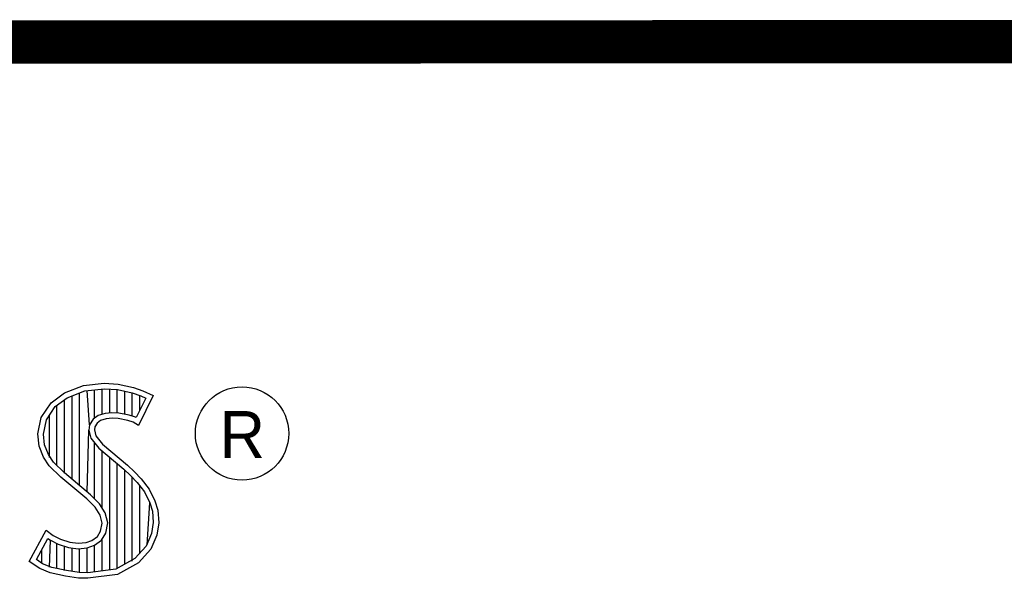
# Model space of a CAD drawing. Header units: inches. Extents: x 0.2 to 16.8, y 0.1 to 10.8.
# Tile 33 of 36: x 14.305 to 14.759, y 1.723 to 1.981. Entities that reach past the tile are written whole.
import ezdxf

# ---------------------------------------------------------------- set-up
doc = ezdxf.new("R2010")
doc.units = ezdxf.units.IN
doc.header["$LTSCALE"] = 0.935
doc.header["$MEASUREMENT"] = 0
doc.layers.get('0').update_dxf_attribs({"linetype": 'CONTINUOUS'})
doc.styles.get("Standard").update_dxf_attribs({"font": 'txt', "width": 0.8})

msp = doc.modelspace()

# ---------------------------------------------------------------- linework, layer by layer
at = {"color": 2, "linetype": 'CONTINUOUS'}
for p, q in [((13.06524, 1.96953), (16.74504, 1.96953)), ((14.32555, 1.80834), (14.33424, 1.81179)), ((14.32678, 1.80611), (14.33486, 1.80932)), ((14.33424, 1.81179), (14.34384, 1.81284)), ((14.33486, 1.80932), (14.34389, 1.81031)), ((14.33704, 1.7936), (14.33593, 1.80943)), ((14.33941, 1.7967), (14.33941, 1.80981)), ((14.34288, 1.79844), (14.34288, 1.81019)), ((14.34384, 1.81284), (14.35029, 1.81239)), ((14.34389, 1.81031), (14.34994, 1.80988)), ((14.34636, 1.79907), (14.34636, 1.81013)), ((14.34983, 1.79906), (14.34983, 1.80989)), ((14.34994, 1.80988), (14.35666, 1.80845)), ((14.35029, 1.81239), (14.35734, 1.81089)), ((14.35331, 1.79848), (14.35331, 1.80917)), ((14.35666, 1.80845), (14.36074, 1.80705)), ((14.35734, 1.81089), (14.36169, 1.80939)), ((14.36169, 1.80939), (14.36649, 1.80715)), ((14.3194, 1.80385), (14.32555, 1.80834)), ((14.32125, 1.80207), (14.32678, 1.80611)), ((14.3255, 1.77133), (14.3255, 1.80518)), ((14.32898, 1.76843), (14.32898, 1.80699)), ((14.33245, 1.76552), (14.33245, 1.80836)), ((14.35678, 1.79763), (14.35678, 1.80841)), ((14.36307, 1.80596), (14.35857, 1.79697)), ((14.36649, 1.80715), (14.35959, 1.79335)), ((14.36026, 1.80033), (14.36026, 1.80721)), ((14.36074, 1.80705), (14.36307, 1.80596)), ((14.31475, 1.79695), (14.3194, 1.80385)), ((14.31713, 1.79596), (14.32125, 1.80207)), ((14.32203, 1.77481), (14.32203, 1.80264)), ((14.31325, 1.78946), (14.31475, 1.79695)), ((14.3158, 1.78934), (14.31713, 1.79596)), ((14.31855, 1.77853), (14.31855, 1.79807)), ((14.33867, 1.79617), (14.33704, 1.7936)), ((14.34106, 1.7979), (14.33867, 1.79617)), ((14.34219, 1.7956), (14.34054, 1.7944)), ((14.34424, 1.79884), (14.34106, 1.7979)), ((14.34474, 1.79635), (14.34219, 1.7956)), ((14.34737, 1.79919), (14.34424, 1.79884)), ((14.34744, 1.79665), (14.34474, 1.79635)), ((14.35061, 1.79902), (14.34737, 1.79919)), ((14.35029, 1.7965), (14.34744, 1.79665)), ((14.35479, 1.7956), (14.35029, 1.7965)), ((14.35542, 1.79805), (14.35061, 1.79902)), ((14.35719, 1.79485), (14.35479, 1.7956)), ((14.35826, 1.79717), (14.35542, 1.79805)), ((14.35959, 1.79335), (14.35719, 1.79485)), ((14.35857, 1.79697), (14.35826, 1.79717)), ((14.33593, 1.76261), (14.33679, 1.7911)), ((14.33704, 1.7936), (14.33679, 1.7911)), ((14.33679, 1.7911), (14.33761, 1.78743)), ((14.33949, 1.79275), (14.33934, 1.79125)), ((14.33934, 1.79125), (14.33994, 1.78856)), ((14.34054, 1.7944), (14.33949, 1.79275)), ((14.31385, 1.78376), (14.31325, 1.78946)), ((14.31633, 1.78435), (14.3158, 1.78934)), ((14.33761, 1.78743), (14.34129, 1.78287)), ((14.33994, 1.78856), (14.34309, 1.78466)), ((14.3158, 1.77866), (14.31385, 1.78376)), ((14.31805, 1.77985), (14.31633, 1.78435)), ((14.33941, 1.75939), (14.33941, 1.7852)), ((14.34129, 1.78287), (14.35294, 1.77319)), ((14.34288, 1.75517), (14.34288, 1.78155)), ((14.34309, 1.78466), (14.35464, 1.77506)), ((14.3185, 1.77476), (14.3158, 1.77866)), ((14.32044, 1.77639), (14.31805, 1.77985)), ((14.34636, 1.72661), (14.34636, 1.77866)), ((14.32375, 1.76952), (14.3185, 1.77476)), ((14.32545, 1.77138), (14.32044, 1.77639)), ((14.34983, 1.72707), (14.34983, 1.77577)), ((14.35294, 1.77319), (14.35598, 1.77015)), ((14.35331, 1.7293), (14.35331, 1.77282)), ((14.35464, 1.77506), (14.35779, 1.77192)), ((14.33574, 1.75947), (14.32375, 1.76952)), ((14.33745, 1.76134), (14.32545, 1.77138)), ((14.35598, 1.77015), (14.35902, 1.76697)), ((14.35678, 1.7306), (14.35678, 1.76931)), ((14.35779, 1.77192), (14.36094, 1.76862)), ((14.36094, 1.76862), (14.36454, 1.76397)), ((14.35902, 1.76697), (14.36239, 1.76262)), ((14.36026, 1.73444), (14.36026, 1.76537)), ((14.36454, 1.76397), (14.36724, 1.75857)), ((14.33964, 1.75557), (14.33574, 1.75947)), ((14.34163, 1.75716), (14.33745, 1.76134)), ((14.36239, 1.76262), (14.36489, 1.75763)), ((14.36724, 1.75857), (14.36859, 1.75423)), ((14.34189, 1.75198), (14.33964, 1.75557)), ((14.34423, 1.75301), (14.34163, 1.75716)), ((14.36373, 1.73828), (14.36489, 1.75763)), ((14.36489, 1.75763), (14.36609, 1.75375)), ((14.36859, 1.75423), (14.36904, 1.74838)), ((14.34294, 1.74823), (14.34189, 1.75198)), ((14.34554, 1.74833), (14.34423, 1.75301)), ((14.36609, 1.75375), (14.3665, 1.74848)), ((14.3092, 1.73054), (14.317, 1.74493)), ((14.317, 1.74493), (14.3203, 1.74253)), ((14.34219, 1.74448), (14.34294, 1.74823)), ((14.34458, 1.74353), (14.34554, 1.74833)), ((14.3665, 1.74848), (14.3657, 1.7434)), ((14.36904, 1.74838), (14.36814, 1.74268)), ((14.31252, 1.73136), (14.31784, 1.74119)), ((14.31784, 1.74119), (14.31898, 1.74036)), ((14.31855, 1.72796), (14.31898, 1.74036)), ((14.31898, 1.74036), (14.32261, 1.73855)), ((14.3203, 1.74253), (14.3236, 1.74088)), ((14.3236, 1.74088), (14.32795, 1.73938)), ((14.33544, 1.73923), (14.33814, 1.74028)), ((14.33814, 1.74028), (14.34069, 1.74208)), ((14.33935, 1.73804), (14.34257, 1.74031)), ((14.34069, 1.74208), (14.34219, 1.74448)), ((14.34257, 1.74031), (14.34458, 1.74353)), ((14.34288, 1.72615), (14.34288, 1.74053)), ((14.3657, 1.7434), (14.36314, 1.73763)), ((14.36814, 1.74268), (14.36529, 1.73624)), ((14.31508, 1.72959), (14.31508, 1.73608)), ((14.32203, 1.72722), (14.32203, 1.73875)), ((14.32261, 1.73855), (14.32738, 1.7369)), ((14.3255, 1.72642), (14.3255, 1.73755)), ((14.32738, 1.7369), (14.3318, 1.73639)), ((14.32795, 1.73938), (14.33185, 1.73893)), ((14.32898, 1.7259), (14.32898, 1.73672)), ((14.3318, 1.73639), (14.33602, 1.73675)), ((14.33185, 1.73893), (14.33544, 1.73923)), ((14.33245, 1.72538), (14.33245, 1.73632)), ((14.33593, 1.72524), (14.33593, 1.73671)), ((14.33602, 1.73675), (14.33935, 1.73804)), ((14.33941, 1.7257), (14.33941, 1.73806)), ((14.36314, 1.73763), (14.35799, 1.73194)), ((14.36529, 1.73624), (14.35959, 1.72994)), ((14.31534, 1.72949), (14.31252, 1.73136)), ((14.35799, 1.73194), (14.34918, 1.72698)), ((14.31415, 1.72724), (14.3092, 1.73054)), ((14.31895, 1.72529), (14.31415, 1.72724)), ((14.31969, 1.72772), (14.31534, 1.72949)), ((14.32645, 1.72628), (14.31969, 1.72772)), ((14.34918, 1.72698), (14.33622, 1.72528)), ((14.35959, 1.72994), (14.34999, 1.72454)), ((14.326, 1.72379), (14.31895, 1.72529)), ((14.332, 1.72289), (14.326, 1.72379)), ((14.33223, 1.72541), (14.32645, 1.72628)), ((14.33634, 1.72274), (14.332, 1.72289)), ((14.33622, 1.72528), (14.33223, 1.72541)), ((14.34999, 1.72454), (14.33634, 1.72274))]:
    msp.add_line(p, q, dxfattribs=at)
at = {"color": 7, "linetype": 'CONTINUOUS', "const_width": 0.02}
msp.add_lwpolyline([(11.47181, 1.97017), (16.75, 1.97072)], dxfattribs=at)
at = {"color": 2, "linetype": 'CONTINUOUS'}
msp.add_circle((14.40744, 1.78964), 0.02154, dxfattribs=at)

# ---------------------------------------------------------------- texts
msp.add_text('R', height=0.02174, dxfattribs=at).set_placement((14.39705, 1.77824))

doc.saveas('drawing.dxf')
